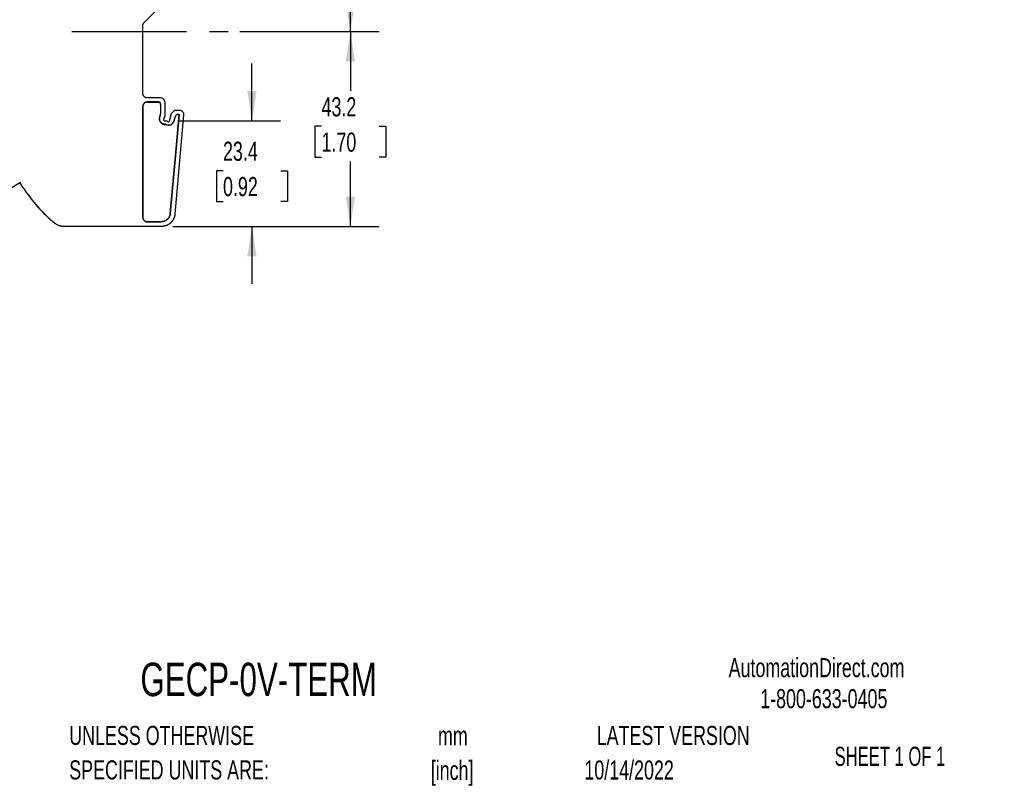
# Model space of a CAD drawing. Header units: millimetres. Extents: x 6 to 543, y 6 to 393.
# Tile 6 of 12: x 324 to 543, y 14 to 183. Entities that reach past the tile are written whole.
import ezdxf

# ---------------------------------------------------------------- set-up
doc = ezdxf.new("R2010")
doc.units = ezdxf.units.MM
doc.header["$LTSCALE"] = 2
doc.linetypes.add('CENTERX2', pattern=[20.32, 12.7, -2.54, 2.54, -2.54])
doc.layers.add('CENTER', color=40, linetype='CENTERX2')
doc.layers.add('DIMENSIONS', color=140, linetype='Continuous', lineweight=25)
doc.layers.add('TEXT', color=140, linetype='Continuous', lineweight=25)
doc.styles.add('SLDTEXTSTYLE0', font='TXT', dxfattribs={"width": 0.7})
doc.styles.add('SLDTEXTSTYLE1', font='TXT', dxfattribs={"width": 0.65})
doc.dimstyles.new('SLDDIMSTYLE0', dxfattribs={"dimtxt": 4.316016, "dimasz": 6.604, "dimexe": 0, "dimexo": 0.0625, "dimgap": 1.079004, "dimtad": 0, "dimtih": 1, "dimtoh": 1, "dimrnd": 1e-09, "dimzin": 12, "dimdsep": 46, "dimtxsty": 'SLDTEXTSTYLE0', "dimsah": 1, "dimcen": 0.09, "dimadec": 0, "dimazin": 3, "dimtfac": 1, "dimtmove": 0, "dimatfit": 0, "dimfxl": 0, "dimfrac": 2, "dimtolj": 1, "dimtzin": 12, "dimarcsym": 0})
doc.dimstyles.new('SLDDIMSTYLE1', dxfattribs={"dimtxt": 4.316016, "dimasz": 6.604, "dimexe": 0, "dimexo": 0.0625, "dimgap": 1.079004, "dimtad": 0, "dimtih": 1, "dimtoh": 1, "dimrnd": 1e-09, "dimzin": 12, "dimdsep": 46, "dimtxsty": 'SLDTEXTSTYLE0', "dimsah": 1, "dimcen": 0.09, "dimadec": 0, "dimazin": 3, "dimtfac": 1, "dimtofl": 0, "dimtmove": 0, "dimatfit": 3, "dimfxl": 0, "dimfrac": 2, "dimtolj": 1, "dimtzin": 12, "dimarcsym": 0})

# ---------------------------------------------------------------- blocks, each defined once
blk = doc.blocks.new('SW_NOTE_0_1')
at = {"layer": 'TEXT', "color": 0, "char_height": 4.233, "attachment_point": 2, "style": 'SLDTEXTSTYLE0'}
for s, insert in [('mm', (5.69, 5.46)), ('[inch]', (5.52, -2.19))]:
    blk.add_mtext(s, dxfattribs=dict(at, insert=insert))
blk = doc.blocks.new('SW_NOTE_0_2')
at = {"layer": 'TEXT', "color": 0, "char_height": 4.2333, "attachment_point": 1, "style": 'SLDTEXTSTYLE0'}
for s, insert in [('UNLESS OTHERWISE', (0, 5.46)), ('SPECIFIED UNITS ARE:', (0, -2.19))]:
    blk.add_mtext(s, dxfattribs=dict(at, insert=insert))
blk = doc.blocks.new('_D_2')
at = {"layer": 'DIMENSIONS'}
for p, q in [((373.01, 180.6), (403.9, 180.6)), ((397.55, 180.6), (397.55, 167.45)), ((391.14, 159.63), (389.69, 159.63)), ((389.69, 159.63), (389.69, 152.77)), ((403.96, 159.63), (405.41, 159.63)), ((405.41, 159.63), (405.41, 152.77)), ((389.69, 152.77), (391.14, 152.77)), ((397.55, 137.42), (397.55, 151.8)), ((405.41, 152.77), (403.96, 152.77)), ((358.21, 137.42), (403.9, 137.42))]:
    blk.add_line(p, q, dxfattribs=at)
for points in [[(397.55, 180.6), (396.54, 173.99), (398.57, 173.99)], [(397.55, 137.42), (398.57, 144.03), (396.54, 144.03)]]:
    blk.add_solid(points, dxfattribs=at)
at = {"layer": 'DIMENSIONS', "char_height": 4.233, "attachment_point": 1, "style": 'SLDTEXTSTYLE0'}
for s, insert in [('43.2', (391.14, 166.05)), ('1.70', (391.14, 158.22))]:
    blk.add_mtext(s, dxfattribs=dict(at, insert=insert))
blk = doc.blocks.new('_D_3')
at = {"layer": 'DIMENSIONS'}
for p, q in [((353.02, 244.84), (403.9, 244.84)), ((397.55, 244.84), (397.55, 218.24)), ((391.14, 210.42), (389.69, 210.42)), ((389.69, 210.42), (389.69, 203.56)), ((403.96, 210.42), (405.41, 210.42)), ((405.41, 210.42), (405.41, 203.56)), ((389.69, 203.56), (391.14, 203.56)), ((405.41, 203.56), (403.96, 203.56)), ((397.55, 180.6), (397.55, 202.59)), ((373.01, 180.6), (403.9, 180.6))]:
    blk.add_line(p, q, dxfattribs=at)
for points in [[(397.55, 244.84), (396.54, 238.24), (398.57, 238.24)], [(397.55, 180.6), (398.57, 187.2), (396.54, 187.2)]]:
    blk.add_solid(points, dxfattribs=at)
at = {"layer": 'DIMENSIONS', "char_height": 4.233, "attachment_point": 1, "style": 'SLDTEXTSTYLE0'}
for s, insert in [('64.2', (391.14, 216.84)), ('2.53', (391.14, 209.01))]:
    blk.add_mtext(s, dxfattribs=dict(at, insert=insert))
blk = doc.blocks.new('_D_4')
at = {"layer": 'DIMENSIONS'}
for p, q in [((375.73, 160.82), (375.73, 173.52)), ((359.47, 160.82), (382.08, 160.82)), ((369.31, 149.77), (367.86, 149.77)), ((367.86, 149.77), (367.86, 142.92)), ((382.14, 149.77), (383.59, 149.77)), ((383.59, 149.77), (383.59, 142.92)), ((367.86, 142.92), (369.31, 142.92)), ((383.59, 142.92), (382.14, 142.92)), ((358.21, 137.42), (382.08, 137.42)), ((375.73, 137.42), (375.73, 124.72))]:
    blk.add_line(p, q, dxfattribs=at)
for points in [[(375.73, 160.82), (376.74, 167.43), (374.71, 167.43)], [(375.73, 137.42), (374.71, 130.82), (376.74, 130.82)]]:
    blk.add_solid(points, dxfattribs=at)
at = {"layer": 'DIMENSIONS', "char_height": 4.233, "attachment_point": 1, "style": 'SLDTEXTSTYLE0'}
for s, insert in [('23.4', (369.31, 156.2)), ('0.92', (369.31, 148.37))]:
    blk.add_mtext(s, dxfattribs=dict(at, insert=insert))

msp = doc.modelspace()

# ---------------------------------------------------------------- linework, layer by layer
for p, q in [((356.479, 187.236), (351.622, 182.379)), ((351.476, 182.025), (351.476, 166.974)), ((352.476, 165.974), (355.376, 165.974)), ((351.503, 164), (351.503, 139.436)), ((351.529, 163.974), (351.503, 164)), ((351.529, 139.462), (351.529, 163.974)), ((355.002, 165), (352.503, 165)), ((352.503, 165), (352.529, 164.974)), ((352.529, 164.974), (354.976, 164.974)), ((354.976, 164.974), (355.002, 165)), ((355.502, 164.5), (355.476, 164.474)), ((355.476, 164.474), (355.476, 162.421)), ((355.502, 162.418), (355.502, 164.5)), ((356.376, 164.974), (356.376, 161.932)), ((355.476, 162.421), (355.247, 161.623)), ((355.282, 161.65), (355.247, 161.623)), ((355.282, 161.65), (355.502, 162.418)), ((355.476, 162.421), (355.502, 162.418)), ((356.376, 161.932), (356.149, 161.143)), ((357.42, 160.755), (357.913, 162.474)), ((357.913, 162.474), (358.662, 163.224)), ((358.78, 161.964), (358.442, 160.787)), ((358.467, 160.779), (358.803, 161.95)), ((360.581, 162.137), (358.658, 140.161)), ((358.662, 163.224), (359.584, 163.224)), ((359.066, 162.25), (358.78, 161.964)), ((358.803, 161.95), (358.78, 161.964)), ((358.803, 161.95), (359.077, 162.224)), ((359.584, 162.224), (358.857, 153.91)), ((358.883, 153.907), (359.613, 162.25)), ((359.613, 162.25), (359.066, 162.25)), ((359.066, 162.25), (359.077, 162.224)), ((359.077, 162.224), (359.584, 162.224)), ((359.613, 162.25), (359.584, 162.224)), ((356.39, 160.824), (356.93, 160.824)), ((356.448, 160.029), (356.483, 160.055)), ((356.448, 160.029), (356.662, 160.029)), ((356.669, 160.055), (356.483, 160.055)), ((356.669, 160.055), (356.662, 160.029)), ((358.467, 160.779), (358.442, 160.787)), ((358.857, 153.91), (357.585, 140.276)), ((357.608, 140.25), (358.883, 153.907)), ((358.857, 153.91), (358.883, 153.907)), ((311.809, 139.355), (324.29, 147.154)), ((325.034, 145.987), (324.236, 147.239)), ((327.711, 142.352), (327.714, 142.354)), ((327.859, 142.185), (327.856, 142.183)), ((328.248, 141.734), (328.248, 141.735)), ((329.832, 140.087), (329.827, 140.083)), ((357.585, 140.276), (357.608, 140.25)), ((351.503, 139.436), (351.529, 139.462)), ((352.529, 138.462), (352.503, 138.436)), ((352.503, 138.436), (355.617, 138.436)), ((355.593, 138.462), (352.529, 138.462)), ((355.617, 138.436), (355.593, 138.462)), ((355.669, 137.422), (333.963, 137.422))]:
    msp.add_line(p, q)
at = {"flags": 128}
for points in [[(328.732, 141.212), (328.72, 141.22), (328.694, 141.244)], [(329.482, 140.425), (329.451, 140.462), (329.448, 140.467)]]:
    msp.add_lwpolyline(points, dxfattribs=at)
for centre, radius, start, end in [((356.39, 161.074), 0.25, 164, 270), ((357.266, 161.124), 1.25, 241.15334, 344), ((357.266, 161.124), 1.224, 240.83966, 344), ((357.18, 160.824), 0.25, 180, 344), ((352.866, 163.718), 33, 212.5, 230.944), ((352.879, 163.697), 33, 220.68676, 222.87284), ((352.879, 163.697), 33, 224.84555, 225.68864)]:
    msp.add_arc(centre, radius, start, end)
for points, knots in [([(351.622, 182.379), (351.607, 182.363), (351.578, 182.331), (351.541, 182.276), (351.508, 182.208), (351.481, 182.124), (351.477, 182.058), (351.476, 182.025)], [0, 0, 0, 0, 0.1665565, 0.33233139, 0.5001928, 0.7493669, 1, 1, 1, 1]), ([(351.476, 166.974), (351.476, 166.942), (351.478, 166.88), (351.492, 166.786), (351.514, 166.695), (351.556, 166.571), (351.634, 166.421), (351.764, 166.262), (351.922, 166.132), (352.1, 166.041), (352.287, 165.984), (352.413, 165.977), (352.476, 165.974)], [0, 0, 0, 0, 0.0602605, 0.1200233, 0.1798276, 0.2402114, 0.3700005, 0.5001303, 0.6299188, 0.7600496, 0.8799407, 1, 1, 1, 1]), ([(355.376, 165.974), (355.408, 165.973), (355.476, 165.971), (355.579, 165.955), (355.685, 165.927), (355.794, 165.885), (355.902, 165.828), (356.006, 165.754), (356.105, 165.663), (356.194, 165.554), (356.27, 165.43), (356.329, 165.289), (356.368, 165.136), (356.373, 165.028), (356.376, 164.974)], [0, 0, 0, 0, 0.0624826, 0.1287583, 0.1988265, 0.2726867, 0.3503383, 0.4317807, 0.5170132, 0.606035, 0.6988454, 0.7954436, 0.8958288, 1, 1, 1, 1]), ([(352.503, 165), (352.471, 164.999), (352.408, 164.998), (352.315, 164.984), (352.223, 164.962), (352.1, 164.919), (351.95, 164.842), (351.791, 164.712), (351.661, 164.553), (351.57, 164.375), (351.513, 164.189), (351.506, 164.063), (351.503, 164)], [0, 0, 0, 0, 0.0602605, 0.1200233, 0.1798276, 0.2402114, 0.3700005, 0.5001303, 0.6299188, 0.7600496, 0.8799407, 1, 1, 1, 1]), ([(352.529, 164.974), (352.496, 164.973), (352.431, 164.971), (352.333, 164.956), (352.238, 164.932), (352.146, 164.899), (352.057, 164.857), (351.972, 164.807), (351.893, 164.748), (351.821, 164.682), (351.755, 164.609), (351.696, 164.53), (351.646, 164.446), (351.603, 164.357), (351.57, 164.265), (351.547, 164.169), (351.532, 164.072), (351.53, 164.007), (351.529, 163.974)], [0, 0, 0, 0, 0.0625013, 0.1250021, 0.1875024, 0.2500024, 0.312502, 0.3750015, 0.4375008, 0.5, 0.5624992, 0.6249985, 0.687498, 0.7499976, 0.8124976, 0.8749979, 0.9374987, 1, 1, 1, 1]), ([(355.476, 164.474), (355.475, 164.498), (355.473, 164.545), (355.457, 164.615), (355.432, 164.682), (355.398, 164.745), (355.355, 164.802), (355.304, 164.853), (355.247, 164.896), (355.184, 164.93), (355.117, 164.955), (355.047, 164.971), (354.999, 164.973), (354.976, 164.974)], [0, 0, 0, 0, 0.0909108, 0.1818206, 0.2727296, 0.363638, 0.454546, 0.545454, 0.636362, 0.7272704, 0.8181794, 0.9090892, 1, 1, 1, 1]), ([(355.502, 164.5), (355.501, 164.521), (355.5, 164.563), (355.487, 164.624), (355.464, 164.696), (355.423, 164.776), (355.358, 164.855), (355.279, 164.921), (355.19, 164.966), (355.096, 164.995), (355.033, 164.998), (355.002, 165)], [0, 0, 0, 0, 0.0795986, 0.1592259, 0.2401326, 0.3686038, 0.5000689, 0.6285406, 0.7600078, 0.8792795, 1, 1, 1, 1]), ([(355.247, 161.623), (355.237, 161.586), (355.218, 161.511), (355.202, 161.397), (355.197, 161.281), (355.202, 161.165), (355.218, 161.051), (355.244, 160.938), (355.281, 160.828), (355.327, 160.722), (355.383, 160.621), (355.449, 160.526), (355.522, 160.437), (355.604, 160.355), (355.693, 160.281), (355.789, 160.215), (355.89, 160.159), (355.996, 160.112), (356.105, 160.075), (356.218, 160.049), (356.333, 160.032), (356.41, 160.03), (356.448, 160.029)], [0, 0, 0, 0, 0.0500019, 0.1000032, 0.150004, 0.2000043, 0.2500042, 0.3000038, 0.3500031, 0.4000021, 0.4500011, 0.5, 0.5499989, 0.5999979, 0.6499969, 0.6999962, 0.7499958, 0.7999957, 0.849996, 0.8999968, 0.9499981, 1, 1, 1, 1]), ([(356.483, 160.055), (356.444, 160.056), (356.367, 160.058), (356.253, 160.075), (356.14, 160.101), (356.03, 160.138), (355.925, 160.185), (355.823, 160.241), (355.728, 160.307), (355.639, 160.381), (355.557, 160.463), (355.483, 160.552), (355.418, 160.647), (355.362, 160.749), (355.315, 160.854), (355.279, 160.964), (355.252, 161.077), (355.236, 161.192), (355.231, 161.307), (355.237, 161.423), (355.253, 161.538), (355.272, 161.612), (355.282, 161.65)], [0, 0, 0, 0, 0.0500019, 0.1000032, 0.150004, 0.2000043, 0.2500042, 0.3000038, 0.3500031, 0.4000021, 0.4500011, 0.5, 0.5499989, 0.5999979, 0.6499969, 0.6999962, 0.7499958, 0.7999957, 0.849996, 0.8999968, 0.9499981, 1, 1, 1, 1]), ([(359.584, 163.224), (359.617, 163.223), (359.68, 163.221), (359.772, 163.207), (359.858, 163.187), (359.938, 163.161), (360.011, 163.129), (360.078, 163.094), (360.139, 163.057), (360.193, 163.018), (360.241, 162.979), (360.284, 162.939), (360.397, 162.822), (360.539, 162.592), (360.591, 162.315), (360.582, 162.166), (360.581, 162.137)], [0, 0, 0, 0, 0.0587161, 0.114803, 0.1682605, 0.2190884, 0.2672864, 0.3128543, 0.3557918, 0.3960989, 0.4337752, 0.4688206, 0.501235, 0.7295835, 0.9472449, 1, 1, 1, 1]), ([(327.856, 142.183), (327.846, 142.194), (327.827, 142.216), (327.8, 142.248), (327.775, 142.277), (327.747, 142.311), (327.718, 142.345), (327.713, 142.35), (327.711, 142.352)], [0, 0, 0, 0, 0.1280385, 0.2509948, 0.3738157, 0.5014637, 0.750179, 1, 1, 1, 1]), ([(357.585, 140.276), (357.579, 140.229), (357.568, 140.134), (357.54, 139.995), (357.502, 139.858), (357.454, 139.723), (357.364, 139.52), (357.207, 139.259), (356.948, 138.975), (356.641, 138.744), (356.339, 138.597), (356.065, 138.514), (355.831, 138.47), (355.673, 138.465), (355.593, 138.462)], [0, 0, 0, 0, 0.04849, 0.0966234, 0.1446468, 0.192809, 0.2413563, 0.3706108, 0.5000438, 0.6292976, 0.7587311, 0.839305, 0.9193441, 1, 1, 1, 1]), ([(357.608, 140.25), (357.603, 140.201), (357.592, 140.103), (357.561, 139.958), (357.521, 139.816), (357.47, 139.677), (357.409, 139.543), (357.338, 139.413), (357.258, 139.289), (357.168, 139.171), (357.071, 139.06), (356.965, 138.956), (356.852, 138.861), (356.733, 138.774), (356.607, 138.696), (356.476, 138.628), (356.34, 138.569), (356.2, 138.521), (356.057, 138.483), (355.912, 138.456), (355.765, 138.439), (355.666, 138.437), (355.617, 138.436)], [0, 0, 0, 0, 0.0500009, 0.1000015, 0.1500019, 0.200002, 0.250002, 0.3000018, 0.3500014, 0.400001, 0.4500005, 0.5, 0.5499995, 0.599999, 0.6499986, 0.6999982, 0.749998, 0.799998, 0.8499981, 0.8999985, 0.9499991, 1, 1, 1, 1]), ([(358.658, 140.161), (358.652, 140.104), (358.64, 139.99), (358.61, 139.822), (358.571, 139.655), (358.523, 139.491), (358.465, 139.33), (358.398, 139.172), (358.322, 139.018), (358.238, 138.869), (358.145, 138.725), (358.044, 138.587), (357.936, 138.454), (357.82, 138.328), (357.697, 138.209), (357.568, 138.097), (357.432, 137.993), (357.291, 137.896), (357.144, 137.808), (356.992, 137.728), (356.837, 137.657), (356.677, 137.595), (356.514, 137.542), (356.349, 137.498), (356.181, 137.464), (356.011, 137.44), (355.841, 137.425), (355.726, 137.423), (355.669, 137.422)], [0, 0, 0, 0, 0.0384623, 0.0769244, 0.1153863, 0.1538481, 0.1923097, 0.2307713, 0.2692327, 0.3076941, 0.3461553, 0.3846165, 0.4230777, 0.4615389, 0.5, 0.5384611, 0.5769223, 0.6153835, 0.6538447, 0.6923059, 0.7307673, 0.7692287, 0.8076903, 0.8461519, 0.8846137, 0.9230756, 0.9615377, 1, 1, 1, 1]), ([(333.963, 137.422), (333.915, 137.423), (333.808, 137.424), (333.632, 137.439), (333.424, 137.468), (333.188, 137.52), (332.927, 137.602), (332.647, 137.721), (332.354, 137.881), (332.169, 138.02), (332.073, 138.093)], [0, 0, 0, 0, 0.0708411, 0.1572843, 0.2595295, 0.3776399, 0.5114521, 0.6604761, 0.8237978, 1, 1, 1, 1]), ([(351.503, 139.436), (351.504, 139.404), (351.505, 139.341), (351.519, 139.248), (351.541, 139.157), (351.583, 139.033), (351.661, 138.883), (351.791, 138.724), (351.949, 138.594), (352.127, 138.503), (352.314, 138.446), (352.44, 138.439), (352.503, 138.436)], [0, 0, 0, 0, 0.06026046, 0.12002327, 0.17982757, 0.24021137, 0.3700005, 0.50013032, 0.62991881, 0.76004959, 0.8799407, 1, 1, 1, 1]), ([(351.529, 139.462), (351.53, 139.429), (351.532, 139.364), (351.547, 139.267), (351.57, 139.171), (351.603, 139.079), (351.646, 138.99), (351.696, 138.906), (351.755, 138.827), (351.821, 138.754), (351.893, 138.688), (351.972, 138.629), (352.057, 138.579), (352.146, 138.537), (352.238, 138.503), (352.333, 138.48), (352.431, 138.465), (352.496, 138.463), (352.529, 138.462)], [0, 0, 0, 0, 0.0625013, 0.1250021, 0.1875024, 0.2500024, 0.312502, 0.3750015, 0.4375008, 0.5, 0.5624992, 0.6249985, 0.687498, 0.7499976, 0.8124976, 0.8749979, 0.9374987, 1, 1, 1, 1])]:
    msp.add_open_spline(points, degree=3, knots=knots)
at = {"layer": 'CENTER'}
msp.add_line((335.813, 180.599), (370.467, 180.599), dxfattribs=at)

# ---------------------------------------------------------------- block references
at = {"layer": 'TEXT'}
for name, p in [('SW_NOTE_0_2', (335.216, 21.271)), ('SW_NOTE_0_1', (414.572, 21.182))]:
    msp.add_blockref(name, p, dxfattribs=at)

# ---------------------------------------------------------------- texts
for s, insert, char_height, attachment_point, style in [('AutomationDirect.com', (481.39, 41.753), 4.23333, 1, 'SLDTEXTSTYLE0'), ('GECP-0V-TERM', (351.004, 40.733), 7.40833, 1, 'SLDTEXTSTYLE0'), ('1-800-633-0405', (488.383, 34.874), 4.23333, 1, 'SLDTEXTSTYLE0'), ('LATEST VERSION', (469.104, 26.728), 4.23333, 2, 'SLDTEXTSTYLE0'), ('SHEET 1 OF 1', (504.883, 22.103), 4.23333, 1, 'SLDTEXTSTYLE1'), ('10/14/2022', (459.328, 19.061), 4.2333, 2, 'SLDTEXTSTYLE0')]:
    msp.add_mtext(s, dxfattribs=dict(at, insert=insert, char_height=char_height, attachment_point=attachment_point, style=style))

# ---------------------------------------------------------------- dimensions: what is measured, and where the dimension line sits
at = {"layer": 'DIMENSIONS'}
for base, p1, p2, dimstyle, picture, middle in [((397.552, 180.599), (350.476, 244.845), (370.467, 180.599), 'SLDDIMSTYLE1', '_D_3', (397.552, 210.415)), ((397.552, 180.599), (355.669, 137.422), (370.467, 180.599), 'SLDDIMSTYLE1', '_D_2', (397.552, 159.626)), ((375.726, 160.824), (355.669, 137.422), (356.93, 160.824), 'SLDDIMSTYLE0', '_D_4', (375.726, 149.775))]:
    dim = msp.add_linear_dim(base=base, p1=p1, p2=p2, angle=90, dimstyle=dimstyle, dxfattribs=at)
    dim.commit()
    dim.dimension.update_dxf_attribs({"geometry": picture, "text_midpoint": middle, "dimtype": 160})

doc.saveas('drawing.dxf')
